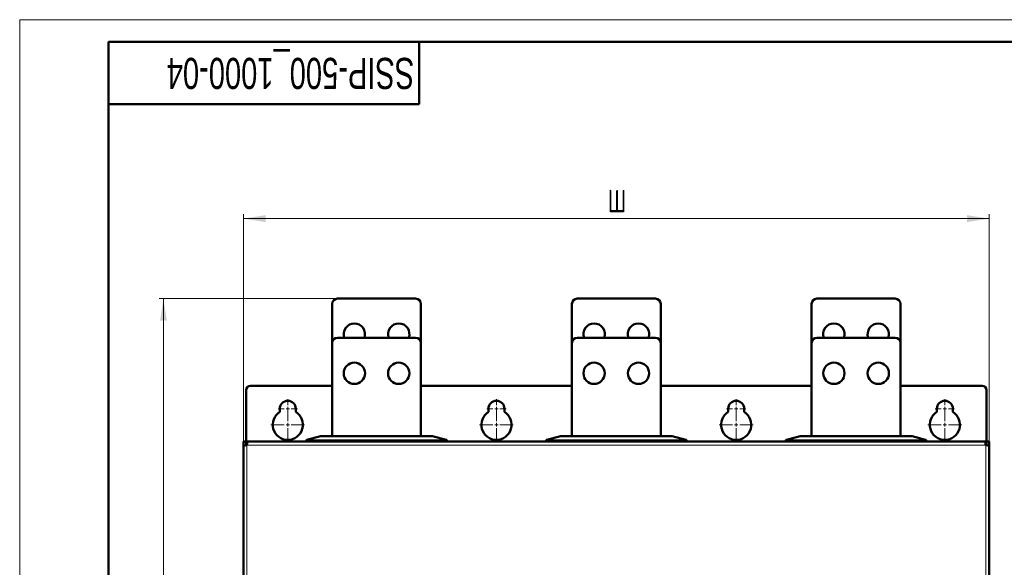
# Model space of a CAD drawing. Header units: millimetres. Extents: x 0 to 594, y 0 to 420.
# Tile 9 of 11: x 0 to 222, y 297 to 420. Entities that reach past the tile are written whole.
import ezdxf

# ---------------------------------------------------------------- set-up
doc = ezdxf.new("R2010")
doc.units = ezdxf.units.MM
doc.layers.add('ОСЕВЫЕ', color=7, linetype='Continuous')
doc.styles.add('SLDTEXTSTYLE0', font='TXT', dxfattribs={"width": 0.7, "bigfont": 'bigfont'})
doc.styles.add('SLDTEXTSTYLE1', font='TXT', dxfattribs={"width": 0.7})
doc.dimstyles.new('SLDDIMSTYLE0', dxfattribs={"dimtxt": 5, "dimasz": 5, "dimexe": 0, "dimexo": 0.0625, "dimgap": 1.25, "dimtad": 2, "dimdec": 1, "dimlfac": 2.5, "dimrnd": 1e-09, "dimzin": 12, "dimdsep": 46, "dimtxsty": 'SLDTEXTSTYLE1', "dimsah": 1, "dimcen": 0.09, "dimadec": 0, "dimazin": 3, "dimtfac": 1, "dimtdec": 3, "dimtofl": 0, "dimtmove": 0, "dimatfit": 3, "dimfxl": 1, "dimfrac": 2, "dimtolj": 1, "dimtzin": 12, "dimarcsym": 0})

# ---------------------------------------------------------------- blocks, each defined once
blk = doc.blocks.new('_D')
at = {"color": 7, "linetype": 'Continuous', "lineweight": 0}
for p, q in [((50.38, 324.16), (50.38, 376.23)), ((50.38, 375.23), (218.38, 375.23)), ((218.38, 324.16), (218.38, 376.23))]:
    blk.add_line(p, q, dxfattribs=at)
at = {"color": 7, "linetype": 'Continuous', "lineweight": 18}
for points in [[(50.38, 375.23), (55.38, 374.46), (55.38, 376)], [(218.38, 375.23), (213.38, 376), (213.38, 374.46)]]:
    blk.add_solid(points, dxfattribs=at)
at = {"color": 7, "linetype": 'Continuous', "lineweight": 18, "insert": (132.43, 381.68), "char_height": 5, "attachment_point": 1, "style": 'SLDTEXTSTYLE0'}
blk.add_mtext('Ш', dxfattribs=at)
blk = doc.blocks.new('_D_1')
at = {"color": 7, "linetype": 'Continuous', "lineweight": 0}
for p, q in [((71.57, 357.23), (31.38, 357.23)), ((32.38, 357.23), (32.38, 93.23)), ((71.57, 93.23), (31.38, 93.23))]:
    blk.add_line(p, q, dxfattribs=at)
at = {"color": 7, "linetype": 'Continuous', "lineweight": 18}
for points in [[(32.38, 357.23), (31.61, 352.23), (33.15, 352.23)], [(32.38, 93.23), (33.15, 98.23), (31.61, 98.23)]]:
    blk.add_solid(points, dxfattribs=at)
at = {"color": 7, "linetype": 'Continuous', "lineweight": 18, "insert": (25.94, 223.63), "char_height": 5, "attachment_point": 1, "rotation": 90, "style": 'SLDTEXTSTYLE0'}
blk.add_mtext('В', dxfattribs=at)
blk = doc.blocks.new('SW_CENTERMARKSYMBOL_4')
at = {"color": 0, "linetype": 'Continuous', "lineweight": 18}
for p, q in [((-0.8, 0), (-2.2, 0)), ((0, 0), (-0.4, 0)), ((0, 0.8), (0, 2.2)), ((0, 0), (0, 0.4)), ((0, 0), (0, -0.4)), ((0, 0), (0.4, 0)), ((0.8, 0), (2.2, 0)), ((0, -0.8), (0, -2.2))]:
    blk.add_line(p, q, dxfattribs=at)
blk = doc.blocks.new('SW_CENTERMARKSYMBOL_5')
at = {"color": 0, "linetype": 'Continuous', "lineweight": 18}
for p, q in [((0, 0.8), (0, 3.8)), ((-0.8, 0), (-3.8, 0)), ((0, 0), (-0.4, 0)), ((0, 0), (0, 0.4)), ((0, 0), (0, -0.4)), ((0, 0), (0.4, 0)), ((0.8, 0), (3.8, 0)), ((0, -0.8), (0, -3.8))]:
    blk.add_line(p, q, dxfattribs=at)
blk = doc.blocks.new('SW_CENTERMARKSYMBOL_6')
at = {"color": 0, "linetype": 'Continuous', "lineweight": 18}
for p, q in [((-0.8, 0), (-2.2, 0)), ((0, 0), (-0.4, 0)), ((0, 0.8), (0, 2.2)), ((0, 0), (0, 0.4)), ((0, 0), (0, -0.4)), ((0, 0), (0.4, 0)), ((0.8, 0), (2.2, 0)), ((0, -0.8), (0, -2.2))]:
    blk.add_line(p, q, dxfattribs=at)
blk = doc.blocks.new('SW_CENTERMARKSYMBOL_7')
at = {"color": 0, "linetype": 'Continuous', "lineweight": 18}
for p, q in [((0, 0.8), (0, 3.8)), ((-0.8, 0), (-3.8, 0)), ((0, 0), (-0.4, 0)), ((0, 0), (0, 0.4)), ((0, 0), (0, -0.4)), ((0, 0), (0.4, 0)), ((0.8, 0), (3.8, 0)), ((0, -0.8), (0, -3.8))]:
    blk.add_line(p, q, dxfattribs=at)
blk = doc.blocks.new('SW_CENTERMARKSYMBOL_8')
at = {"color": 0, "linetype": 'Continuous', "lineweight": 18}
for p, q in [((-0.8, 0), (-2.2, 0)), ((0, 0), (-0.4, 0)), ((0, 0.8), (0, 2.2)), ((0, 0), (0, 0.4)), ((0, 0), (0, -0.4)), ((0, 0), (0.4, 0)), ((0.8, 0), (2.2, 0)), ((0, -0.8), (0, -2.2))]:
    blk.add_line(p, q, dxfattribs=at)
blk = doc.blocks.new('SW_CENTERMARKSYMBOL_9')
at = {"color": 0, "linetype": 'Continuous', "lineweight": 18}
for p, q in [((0, 0.8), (0, 3.8)), ((-0.8, 0), (-3.8, 0)), ((0, 0), (-0.4, 0)), ((0, 0), (0, 0.4)), ((0, 0), (0, -0.4)), ((0, 0), (0.4, 0)), ((0.8, 0), (3.8, 0)), ((0, -0.8), (0, -3.8))]:
    blk.add_line(p, q, dxfattribs=at)
blk = doc.blocks.new('SW_CENTERMARKSYMBOL_10')
at = {"color": 0, "linetype": 'Continuous', "lineweight": 18}
for p, q in [((-0.8, 0), (-2.2, 0)), ((0, 0), (-0.4, 0)), ((0, 0.8), (0, 2.2)), ((0, 0), (0, 0.4)), ((0, 0), (0, -0.4)), ((0, 0), (0.4, 0)), ((0.8, 0), (2.2, 0)), ((0, -0.8), (0, -2.2))]:
    blk.add_line(p, q, dxfattribs=at)
blk = doc.blocks.new('SW_CENTERMARKSYMBOL_11')
at = {"color": 0, "linetype": 'Continuous', "lineweight": 18}
for p, q in [((0, 0.8), (0, 3.8)), ((-0.8, 0), (-3.8, 0)), ((0, 0), (-0.4, 0)), ((0, 0), (0, 0.4)), ((0, 0), (0, -0.4)), ((0, 0), (0.4, 0)), ((0.8, 0), (3.8, 0)), ((0, -0.8), (0, -3.8))]:
    blk.add_line(p, q, dxfattribs=at)

msp = doc.modelspace()

# ---------------------------------------------------------------- linework, layer by layer
at = {"color": 7, "linetype": 'Continuous', "lineweight": 50}
for p, q in [((589, 415), (20, 415)), ((20, 415), (20, 5)), ((90, 401), (90, 415)), ((20, 401), (90, 401)), ((89.184, 357.231), (71.584, 357.231)), ((143.184, 357.231), (125.584, 357.231)), ((197.184, 357.231), (179.584, 357.231)), ((70.384, 356.031), (70.384, 347.231)), ((90.384, 347.231), (90.384, 356.031)), ((124.384, 356.031), (124.384, 347.231)), ((144.384, 347.231), (144.384, 356.031)), ((178.384, 356.031), (178.384, 347.231)), ((198.384, 347.231), (198.384, 356.031)), ((89.184, 348.431), (71.584, 348.431)), ((143.184, 348.431), (125.584, 348.431)), ((197.184, 348.431), (179.584, 348.431)), ((70.384, 347.231), (70.384, 326.231)), ((90.384, 326.231), (90.384, 347.231)), ((124.384, 347.231), (124.384, 326.231)), ((144.384, 326.231), (144.384, 347.231)), ((178.384, 347.231), (178.384, 326.231)), ((198.384, 326.231), (198.384, 347.231)), ((70.384, 337.631), (51.984, 337.631)), ((124.384, 337.631), (90.384, 337.631)), ((178.384, 337.631), (144.384, 337.631)), ((216.784, 337.631), (198.384, 337.631)), ((50.984, 336.631), (50.984, 325.031)), ((217.784, 325.031), (217.784, 336.631)), ((58.584, 331.716), (58.584, 332.431)), ((62.184, 332.431), (62.184, 331.716)), ((105.584, 331.716), (105.584, 332.431)), ((109.184, 332.431), (109.184, 331.716)), ((159.584, 331.716), (159.584, 332.431)), ((163.184, 332.431), (163.184, 331.716)), ((206.584, 331.716), (206.584, 332.431)), ((210.184, 332.431), (210.184, 331.716)), ((67.776, 326.23), (64.713, 325.464)), ((92.976, 326.231), (67.791, 326.231)), ((96.054, 325.464), (92.991, 326.23)), ((121.776, 326.23), (118.713, 325.464)), ((146.976, 326.231), (121.791, 326.231)), ((150.054, 325.464), (146.991, 326.23)), ((175.776, 326.23), (172.713, 325.464)), ((200.976, 326.231), (175.791, 326.231)), ((204.054, 325.464), (200.991, 326.23)), ((50.384, 325.031), (50.384, 324.149)), ((50.384, 325.031), (50.984, 325.031)), ((50.384, 324.149), (50.384, 117.914)), ((51.266, 325.031), (50.984, 325.031)), ((50.984, 324.218), (50.984, 325.031)), ((50.984, 324.431), (50.988, 324.431)), ((50.984, 324.218), (50.984, 324.351)), ((217.501, 325.031), (51.266, 325.031)), ((64.584, 325.385), (64.584, 325.031)), ((78.895, 325.031), (78.895, 325.071)), ((79.034, 325.071), (78.895, 325.071)), ((79.034, 325.031), (79.034, 325.071)), ((79.117, 325.031), (79.117, 325.071)), ((81.561, 325.071), (80.234, 325.071)), ((81.561, 325.031), (81.561, 325.071)), ((96.184, 325.031), (96.184, 325.385)), ((118.584, 325.385), (118.584, 325.031)), ((133.172, 325.031), (133.172, 325.071)), ((133.284, 325.031), (133.284, 325.071)), ((133.367, 325.071), (133.284, 325.071)), ((133.367, 325.031), (133.367, 325.071)), ((133.605, 325.031), (133.605, 325.071)), ((134.365, 325.031), (134.365, 325.071)), ((135.506, 325.031), (135.506, 325.071)), ((135.561, 325.031), (135.561, 325.071)), ((150.184, 325.031), (150.184, 325.385)), ((172.584, 325.385), (172.584, 325.031)), ((187.006, 325.031), (187.006, 325.071)), ((187.192, 325.071), (187.006, 325.071)), ((187.192, 325.031), (187.192, 325.071)), ((189.407, 325.071), (187.192, 325.071)), ((189.407, 325.031), (189.407, 325.071)), ((189.617, 325.071), (189.407, 325.071)), ((189.617, 325.031), (189.617, 325.071)), ((204.184, 325.031), (204.184, 325.385)), ((217.784, 325.031), (217.501, 325.031)), ((217.779, 324.431), (217.784, 324.431)), ((218.384, 325.031), (217.784, 325.031)), ((217.784, 325.031), (217.784, 324.218)), ((217.784, 324.351), (217.784, 324.218)), ((218.384, 324.149), (218.384, 325.031)), ((218.384, 117.914), (218.384, 324.149))]:
    msp.add_line(p, q, dxfattribs=at)
at = {"color": 9, "linetype": 'Continuous', "lineweight": 18}
for p, q in [((64.727, 325.464), (67.791, 326.23)), ((67.791, 326.231), (67.791, 326.23)), ((67.791, 326.23), (92.976, 326.23)), ((92.976, 326.23), (92.976, 326.231)), ((92.976, 326.23), (96.04, 325.464)), ((118.727, 325.464), (121.791, 326.23)), ((121.791, 326.231), (121.791, 326.23)), ((121.791, 326.23), (146.976, 326.23)), ((146.976, 326.23), (146.976, 326.231)), ((146.976, 326.23), (150.04, 325.464)), ((172.727, 325.464), (175.791, 326.23)), ((175.791, 326.231), (175.791, 326.23)), ((175.791, 326.23), (200.976, 326.23)), ((200.976, 326.23), (200.976, 326.231)), ((200.976, 326.23), (204.04, 325.464)), ((217.584, 324.231), (51.184, 324.231)), ((51.184, 324.231), (51.184, 117.831)), ((95.784, 325.441), (64.984, 325.441)), ((64.984, 325.382), (64.984, 325.441)), ((64.984, 325.031), (64.984, 325.382)), ((64.984, 325.382), (95.784, 325.382)), ((80.234, 325.071), (80.234, 325.031)), ((95.784, 325.441), (95.784, 325.382)), ((95.784, 325.382), (95.784, 325.031)), ((149.784, 325.441), (118.984, 325.441)), ((118.984, 325.382), (118.984, 325.441)), ((118.984, 325.031), (118.984, 325.382)), ((118.984, 325.382), (149.784, 325.382)), ((149.784, 325.441), (149.784, 325.382)), ((149.784, 325.382), (149.784, 325.031)), ((203.784, 325.441), (172.984, 325.441)), ((172.984, 325.382), (172.984, 325.441)), ((172.984, 325.382), (203.784, 325.382)), ((172.984, 325.031), (172.984, 325.382)), ((203.784, 325.441), (203.784, 325.382)), ((203.784, 325.382), (203.784, 325.031)), ((217.584, 117.831), (217.584, 324.231))]:
    msp.add_line(p, q, dxfattribs=at)
at = {"color": 7, "linetype": 'Continuous', "lineweight": 50, "flags": 128}
for points in [[(64.584, 325.385), (64.584, 325.395), (64.585, 325.397)], [(96.184, 325.385), (96.183, 325.395), (96.182, 325.397)], [(118.584, 325.385), (118.584, 325.395), (118.585, 325.397)], [(150.184, 325.385), (150.183, 325.395), (150.182, 325.397)], [(172.584, 325.385), (172.584, 325.395), (172.585, 325.397)], [(204.184, 325.385), (204.183, 325.395), (204.182, 325.397)]]:
    msp.add_lwpolyline(points, dxfattribs=at)
at = {"color": 7, "linetype": 'Continuous', "lineweight": 50}
for centre in [(75.384, 340.431), (85.384, 340.431), (129.384, 340.431), (139.384, 340.431), (183.384, 340.431), (193.384, 340.431)]:
    msp.add_circle(centre, 2.4, dxfattribs=at)
for centre, radius, start, end in [((71.584, 356.031), 1.2, 90, 180), ((89.184, 356.031), 1.2, 0, 90), ((125.584, 356.031), 1.2, 90, 180), ((143.184, 356.031), 1.2, 0, 90), ((179.584, 356.031), 1.2, 90, 180), ((197.184, 356.031), 1.2, 0, 90), ((75.384, 349.231), 2.4, 90, 199.47122), ((75.384, 349.231), 2.4, 340.52878, 90), ((85.384, 349.231), 2.4, 90, 199.47122), ((85.384, 349.231), 2.4, 340.52878, 90), ((129.384, 349.231), 2.4, 90, 199.47122), ((129.384, 349.231), 2.4, 340.52878, 90), ((139.384, 349.231), 2.4, 90, 199.47122), ((139.384, 349.231), 2.4, 340.52878, 90), ((183.384, 349.231), 2.4, 90, 199.47122), ((183.384, 349.231), 2.4, 340.52878, 90), ((193.384, 349.231), 2.4, 90, 199.47122), ((193.384, 349.231), 2.4, 340.52878, 90), ((71.584, 347.231), 1.2, 90, 180), ((89.184, 347.231), 1.2, 0, 90), ((125.584, 347.231), 1.2, 90, 180), ((143.184, 347.231), 1.2, 0, 90), ((179.584, 347.231), 1.2, 90, 180), ((197.184, 347.231), 1.2, 0, 90), ((51.984, 336.631), 1, 90, 180), ((216.784, 336.631), 1, 0, 90), ((60.384, 332.431), 1.8, 0, 180), ((107.384, 332.431), 1.8, 0, 180), ((161.384, 332.431), 1.8, 360, 180), ((208.384, 332.431), 1.8, 0, 180), ((60.384, 328.831), 3.4, 121.96572, 58.03428), ((107.384, 328.831), 3.4, 121.96572, 58.03428), ((161.384, 328.831), 3.4, 121.96572, 58.03428), ((208.384, 328.831), 3.4, 121.96572, 58.03428), ((67.791, 326.171), 0.06, 90, 104.03624), ((92.976, 326.171), 0.06, 75.96376, 90), ((121.791, 326.171), 0.06, 90, 104.03624), ((146.976, 326.171), 0.06, 75.96376, 90), ((175.791, 326.171), 0.06, 90, 104.03624), ((200.976, 326.171), 0.06, 75.96376, 90), ((51.664, 324.351), 0.68, 129.76549, 180), ((64.644, 325.385), 0.06, 104.03624, 131.43476), ((96.124, 325.385), 0.06, 48.56524, 75.96376), ((118.644, 325.385), 0.06, 104.03624, 131.43476), ((150.124, 325.385), 0.06, 48.56524, 75.96376), ((172.644, 325.385), 0.06, 104.03624, 131.43476), ((204.124, 325.385), 0.06, 48.56524, 75.96376), ((217.104, 324.351), 0.68, 0, 50.03847)]:
    msp.add_arc(centre, radius, start, end, dxfattribs=at)
at = {"color": 9, "linetype": 'Continuous', "lineweight": 18}
for centre, start, end in [((67.785, 326.194), 81.03941, 103.8893), ((92.982, 326.194), 76.1107, 98.96059), ((121.785, 326.194), 81.03941, 103.8893), ((146.982, 326.194), 76.1107, 98.96059), ((175.785, 326.194), 81.03941, 103.8893), ((200.982, 326.194), 76.1107, 98.96059), ((64.722, 325.428), 81.03941, 103.8893), ((96.045, 325.428), 76.1107, 98.96059), ((118.722, 325.428), 81.03941, 103.8893), ((150.045, 325.428), 76.1107, 98.96059), ((172.722, 325.428), 81.03941, 103.8893), ((204.045, 325.428), 76.1107, 98.96059)]:
    msp.add_arc(centre, 0.0368, start, end, dxfattribs=at)
at = {"color": 7, "linetype": 'Continuous', "lineweight": 50}
for points in [[(51.184, 324.231), (51.079, 324.225), (50.869, 324.211), (50.605, 324.19), (50.42, 324.169), (50.396, 324.156), (50.384, 324.149)], [(51.266, 325.031), (51.26, 325.019), (51.246, 324.995), (51.225, 324.81), (51.204, 324.546), (51.19, 324.336), (51.184, 324.231)], [(217.584, 324.231), (217.577, 324.336), (217.563, 324.546), (217.542, 324.81), (217.521, 324.995), (217.508, 325.019), (217.501, 325.031)], [(218.384, 324.149), (218.372, 324.156), (218.348, 324.169), (218.163, 324.19), (217.898, 324.211), (217.688, 324.225), (217.584, 324.231)]]:
    msp.add_open_spline(points, degree=3, dxfattribs=at)
at = {"color": 9, "linetype": 'Continuous', "lineweight": 18}
for points, knots in [([(64.682, 325.406), (64.653, 325.399), (64.597, 325.388), (64.588, 325.386), (64.584, 325.385)], [0, 0, 0, 0, 0.51244836, 1, 1, 1, 1]), ([(64.727, 325.464), (64.724, 325.464), (64.717, 325.462), (64.707, 325.455), (64.696, 325.444), (64.686, 325.426), (64.683, 325.412), (64.682, 325.406)], [0, 0, 0, 0, 0.1601322, 0.2971518, 0.5007314, 0.7689003, 1, 1, 1, 1]), ([(64.984, 325.382), (64.957, 325.383), (64.901, 325.383), (64.821, 325.388), (64.745, 325.395), (64.703, 325.402), (64.682, 325.406)], [0, 0, 0, 0, 0.2371058, 0.4826365, 0.7368555, 1, 1, 1, 1]), ([(64.984, 325.441), (64.959, 325.441), (64.911, 325.442), (64.842, 325.447), (64.778, 325.454), (64.744, 325.461), (64.727, 325.464)], [0, 0, 0, 0, 0.2482693, 0.4984545, 0.7479818, 1, 1, 1, 1]), ([(96.04, 325.464), (96.023, 325.461), (95.989, 325.454), (95.925, 325.447), (95.856, 325.442), (95.808, 325.441), (95.784, 325.441)], [0, 0, 0, 0, 0.2504979, 0.5014747, 0.7502283, 1, 1, 1, 1]), ([(96.085, 325.406), (96.064, 325.402), (96.023, 325.395), (95.946, 325.388), (95.866, 325.383), (95.811, 325.383), (95.784, 325.382)], [0, 0, 0, 0, 0.26314451, 0.51736354, 0.76289417, 1, 1, 1, 1]), ([(96.054, 325.464), (96.06, 325.462), (96.069, 325.458), (96.08, 325.443), (96.086, 325.426), (96.085, 325.412), (96.085, 325.406)], [0, 0, 0, 0, 0.2789776, 0.4999496, 0.7578754, 1, 1, 1, 1]), ([(96.184, 325.385), (96.179, 325.386), (96.17, 325.388), (96.114, 325.399), (96.085, 325.406)], [0, 0, 0, 0, 0.4875516, 1, 1, 1, 1]), ([(118.682, 325.406), (118.653, 325.399), (118.597, 325.388), (118.588, 325.386), (118.584, 325.385)], [0, 0, 0, 0, 0.5124484, 1, 1, 1, 1]), ([(118.727, 325.464), (118.724, 325.464), (118.717, 325.462), (118.707, 325.455), (118.696, 325.444), (118.686, 325.426), (118.683, 325.412), (118.682, 325.406)], [0, 0, 0, 0, 0.16013219, 0.29715177, 0.50073142, 0.76890029, 1, 1, 1, 1]), ([(118.984, 325.382), (118.957, 325.383), (118.901, 325.383), (118.821, 325.388), (118.745, 325.395), (118.703, 325.402), (118.682, 325.406)], [0, 0, 0, 0, 0.2371058, 0.4826365, 0.7368555, 1, 1, 1, 1]), ([(118.984, 325.441), (118.959, 325.441), (118.911, 325.442), (118.842, 325.447), (118.778, 325.454), (118.744, 325.461), (118.727, 325.464)], [0, 0, 0, 0, 0.24826933, 0.49845448, 0.74798178, 1, 1, 1, 1]), ([(150.04, 325.464), (150.023, 325.461), (149.989, 325.454), (149.925, 325.447), (149.856, 325.442), (149.808, 325.441), (149.784, 325.441)], [0, 0, 0, 0, 0.2504979, 0.5014747, 0.7502283, 1, 1, 1, 1]), ([(150.085, 325.406), (150.064, 325.402), (150.023, 325.395), (149.946, 325.388), (149.866, 325.383), (149.811, 325.383), (149.784, 325.382)], [0, 0, 0, 0, 0.2631445, 0.5173635, 0.7628942, 1, 1, 1, 1]), ([(150.054, 325.464), (150.06, 325.462), (150.069, 325.458), (150.08, 325.443), (150.086, 325.426), (150.085, 325.412), (150.085, 325.406)], [0, 0, 0, 0, 0.2789776, 0.4999496, 0.7578754, 1, 1, 1, 1]), ([(150.184, 325.385), (150.179, 325.386), (150.17, 325.388), (150.114, 325.399), (150.085, 325.406)], [0, 0, 0, 0, 0.4875516, 1, 1, 1, 1]), ([(172.682, 325.406), (172.653, 325.399), (172.597, 325.388), (172.588, 325.386), (172.584, 325.385)], [0, 0, 0, 0, 0.5124484, 1, 1, 1, 1]), ([(172.727, 325.464), (172.724, 325.464), (172.717, 325.462), (172.707, 325.455), (172.696, 325.444), (172.686, 325.426), (172.683, 325.412), (172.682, 325.406)], [0, 0, 0, 0, 0.16013219, 0.29715177, 0.50073142, 0.76890029, 1, 1, 1, 1]), ([(172.984, 325.382), (172.957, 325.383), (172.901, 325.383), (172.821, 325.388), (172.745, 325.395), (172.703, 325.402), (172.682, 325.406)], [0, 0, 0, 0, 0.2371058, 0.4826365, 0.7368555, 1, 1, 1, 1]), ([(172.984, 325.441), (172.959, 325.441), (172.911, 325.442), (172.842, 325.447), (172.778, 325.454), (172.744, 325.461), (172.727, 325.464)], [0, 0, 0, 0, 0.2482693, 0.4984545, 0.7479818, 1, 1, 1, 1]), ([(204.04, 325.464), (204.023, 325.461), (203.989, 325.454), (203.925, 325.447), (203.856, 325.442), (203.808, 325.441), (203.784, 325.441)], [0, 0, 0, 0, 0.2504979, 0.5014747, 0.7502283, 1, 1, 1, 1]), ([(204.085, 325.406), (204.064, 325.402), (204.023, 325.395), (203.946, 325.388), (203.866, 325.383), (203.811, 325.383), (203.784, 325.382)], [0, 0, 0, 0, 0.2631445, 0.5173635, 0.7628942, 1, 1, 1, 1]), ([(204.054, 325.464), (204.06, 325.462), (204.069, 325.458), (204.08, 325.443), (204.086, 325.426), (204.085, 325.412), (204.085, 325.406)], [0, 0, 0, 0, 0.2789776, 0.4999496, 0.7578754, 1, 1, 1, 1]), ([(204.184, 325.385), (204.179, 325.386), (204.17, 325.388), (204.114, 325.399), (204.085, 325.406)], [0, 0, 0, 0, 0.4875516, 1, 1, 1, 1])]:
    msp.add_open_spline(points, degree=3, knots=knots, dxfattribs=at)
at = {"color": 7, "linetype": 'Continuous', "lineweight": 50}
for points, knots in [([(64.611, 325.435), (64.607, 325.432), (64.599, 325.426), (64.591, 325.413), (64.585, 325.399), (64.585, 325.39), (64.585, 325.385)], [0, 0, 0, 0, 0.25009522, 0.50433895, 0.75622683, 1, 1, 1, 1]), ([(64.713, 325.464), (64.689, 325.458), (64.641, 325.446), (64.633, 325.444), (64.629, 325.443)], [0, 0, 0, 0, 0.5017868, 1, 1, 1, 1]), ([(64.682, 325.406), (64.682, 325.412), (64.681, 325.426), (64.687, 325.443), (64.698, 325.458), (64.707, 325.462), (64.713, 325.464)], [0, 0, 0, 0, 0.2421484, 0.5000503, 0.721056, 1, 1, 1, 1]), ([(79.117, 325.071), (79.108, 325.071), (79.082, 325.071), (79.053, 325.071), (79.034, 325.071)], [0, 0, 0, 0, 0.3313234, 1, 1, 1, 1]), ([(96.085, 325.406), (96.084, 325.412), (96.081, 325.426), (96.072, 325.444), (96.06, 325.455), (96.05, 325.462), (96.043, 325.464), (96.04, 325.464)], [0, 0, 0, 0, 0.231119, 0.4992687, 0.7028846, 0.8398956, 1, 1, 1, 1]), ([(96.138, 325.443), (96.134, 325.444), (96.126, 325.446), (96.078, 325.458), (96.054, 325.464)], [0, 0, 0, 0, 0.4982132, 1, 1, 1, 1]), ([(96.182, 325.385), (96.182, 325.39), (96.182, 325.399), (96.177, 325.413), (96.168, 325.426), (96.16, 325.432), (96.156, 325.435)], [0, 0, 0, 0, 0.2437732, 0.495661, 0.7499048, 1, 1, 1, 1]), ([(118.611, 325.435), (118.607, 325.432), (118.599, 325.426), (118.591, 325.413), (118.585, 325.399), (118.585, 325.39), (118.585, 325.385)], [0, 0, 0, 0, 0.2500952, 0.504339, 0.7562268, 1, 1, 1, 1]), ([(118.713, 325.464), (118.689, 325.458), (118.641, 325.446), (118.633, 325.444), (118.629, 325.443)], [0, 0, 0, 0, 0.5017868, 1, 1, 1, 1]), ([(118.682, 325.406), (118.682, 325.412), (118.681, 325.426), (118.687, 325.443), (118.698, 325.458), (118.707, 325.462), (118.713, 325.464)], [0, 0, 0, 0, 0.2421484, 0.5000503, 0.721056, 1, 1, 1, 1]), ([(133.605, 325.071), (133.578, 325.071), (133.524, 325.071), (133.452, 325.071), (133.4, 325.071), (133.378, 325.071), (133.367, 325.071)], [0, 0, 0, 0, 0.2608467, 0.5252365, 0.7752996, 1, 1, 1, 1]), ([(150.085, 325.406), (150.084, 325.412), (150.081, 325.426), (150.072, 325.444), (150.06, 325.455), (150.05, 325.462), (150.043, 325.464), (150.04, 325.464)], [0, 0, 0, 0, 0.231119, 0.4992687, 0.7028846, 0.8398956, 1, 1, 1, 1]), ([(150.138, 325.443), (150.134, 325.444), (150.126, 325.446), (150.078, 325.458), (150.054, 325.464)], [0, 0, 0, 0, 0.4982132, 1, 1, 1, 1]), ([(150.182, 325.385), (150.182, 325.39), (150.182, 325.399), (150.177, 325.413), (150.168, 325.426), (150.16, 325.432), (150.156, 325.435)], [0, 0, 0, 0, 0.2437732, 0.495661, 0.7499048, 1, 1, 1, 1]), ([(172.611, 325.435), (172.607, 325.432), (172.599, 325.426), (172.591, 325.413), (172.585, 325.399), (172.585, 325.39), (172.585, 325.385)], [0, 0, 0, 0, 0.2500952, 0.504339, 0.7562268, 1, 1, 1, 1]), ([(172.713, 325.464), (172.689, 325.458), (172.641, 325.446), (172.633, 325.444), (172.629, 325.443)], [0, 0, 0, 0, 0.5017868, 1, 1, 1, 1]), ([(172.682, 325.406), (172.682, 325.412), (172.681, 325.426), (172.687, 325.443), (172.698, 325.458), (172.707, 325.462), (172.713, 325.464)], [0, 0, 0, 0, 0.2421484, 0.5000503, 0.721056, 1, 1, 1, 1]), ([(204.085, 325.406), (204.084, 325.412), (204.081, 325.426), (204.072, 325.444), (204.06, 325.455), (204.05, 325.462), (204.043, 325.464), (204.04, 325.464)], [0, 0, 0, 0, 0.231119, 0.4992687, 0.7028846, 0.8398956, 1, 1, 1, 1]), ([(204.138, 325.443), (204.134, 325.444), (204.126, 325.446), (204.078, 325.458), (204.054, 325.464)], [0, 0, 0, 0, 0.4982132, 1, 1, 1, 1]), ([(204.182, 325.385), (204.182, 325.39), (204.182, 325.399), (204.177, 325.413), (204.168, 325.426), (204.16, 325.432), (204.156, 325.435)], [0, 0, 0, 0, 0.2437732, 0.495661, 0.7499048, 1, 1, 1, 1])]:
    msp.add_open_spline(points, degree=3, knots=knots, dxfattribs=at)
at = {"layer": 'ОСЕВЫЕ', "lineweight": 18}
for q in [(594, 420), (0, 0)]:
    msp.add_line((0, 420), q, dxfattribs=at)

# ---------------------------------------------------------------- block references
at = {"color": 7, "linetype": 'Continuous', "lineweight": 0}
for name, p in [('SW_CENTERMARKSYMBOL_4', (60.384, 332.431)), ('SW_CENTERMARKSYMBOL_6', (107.384, 332.431)), ('SW_CENTERMARKSYMBOL_8', (161.384, 332.431)), ('SW_CENTERMARKSYMBOL_10', (208.384, 332.431)), ('SW_CENTERMARKSYMBOL_5', (60.384, 328.831)), ('SW_CENTERMARKSYMBOL_7', (107.384, 328.831)), ('SW_CENTERMARKSYMBOL_9', (161.384, 328.831)), ('SW_CENTERMARKSYMBOL_11', (208.384, 328.831))]:
    msp.add_blockref(name, p, dxfattribs=at)

# ---------------------------------------------------------------- texts
at = {"color": 7, "linetype": 'Continuous', "lineweight": 0, "insert": (88.86, 404.414), "char_height": 7, "attachment_point": 1, "rotation": 180, "style": 'SLDTEXTSTYLE1'}
msp.add_mtext('SSIP-500_1000-04', dxfattribs=at)

# ---------------------------------------------------------------- dimensions: what is measured, and where the dimension line sits
at = {"color": 7, "linetype": 'Continuous', "lineweight": 18}
dim = msp.add_linear_dim(base=(218.384, 375.231), p1=(50.384, 324.149), p2=(218.384, 324.149), text='Ш', dimstyle='SLDDIMSTYLE0', dxfattribs=at)
dim.commit()
dim.dimension.update_dxf_attribs({"geometry": '_D', "text_midpoint": (134.384, 375.231), "dimtype": 160})
dim = msp.add_linear_dim(base=(32.384, 93.231), p1=(71.584, 357.231), p2=(71.584, 93.231), angle=90, text='В', dimstyle='SLDDIMSTYLE0', dxfattribs=at)
dim.commit()
dim.dimension.update_dxf_attribs({"geometry": '_D_1', "text_midpoint": (32.384, 225.231), "dimtype": 160})

doc.saveas('drawing.dxf')
